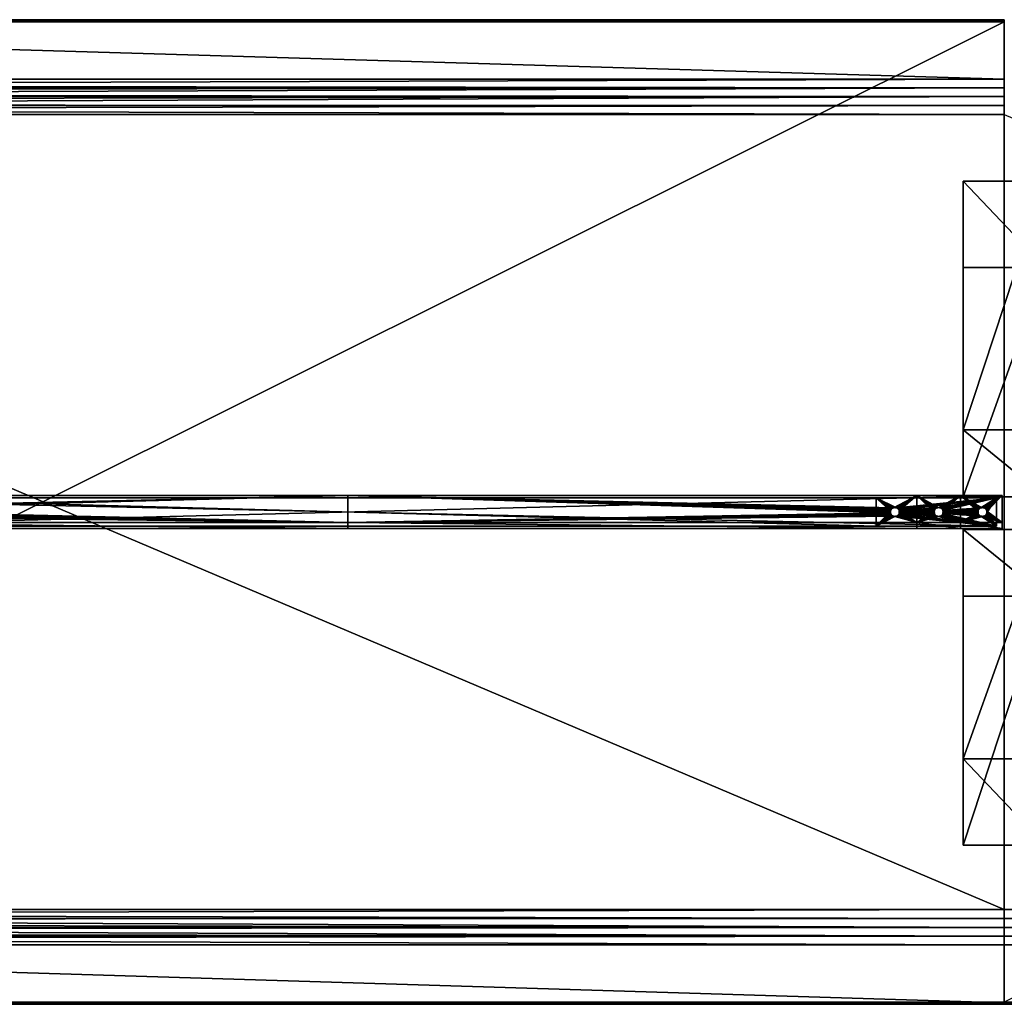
# Model space of a CAD drawing. Header units: inches. Extents: x 9 to 3609, y 44 to 944.
# Tile 4 of 8: x 909 to 1809, y 44 to 944. Entities that reach past the tile are written whole.
import ezdxf

# ---------------------------------------------------------------- set-up
doc = ezdxf.new("R2010")
doc.units = ezdxf.units.IN
doc.header["$MEASUREMENT"] = 0
doc.layers.get('0').update_dxf_attribs({"true_color": 0x863b08})

msp = doc.modelspace()

# ---------------------------------------------------------------- meshes
at = {"color": 41, "true_color": 0xe4d699}
mesh = msp.add_polyface(dxfattribs=at)
corners = [(1809.19, 943.89, 694.9), (30, 943.89, 692.33), (14.19, 943.89, 694.9), (14.19, 45.89, 696.9), (1809.19, 941.89, 696.9), (14.19, 941.89, 696.9), (30, 942.54, 690.44), (1809.19, 889.65, 672.31), (82.88, 889.65, 672.31), (91.36, 128.76, 667), (91.36, 859.02, 667), (95.86, 857.22, 666.9), (85.23, 883.8, 670.5), (1809.19, 881.74, 669.95), (86.05, 881.74, 669.98), (90.48, 870.66, 667.81), (89.28, 873.66, 668.28), (1809.19, 873.66, 668.26), (88.71, 875.09, 668.51), (86.96, 879.47, 669.41), (92.27, 866.2, 667.3), (1809.19, 865.47, 667.24), (92.56, 865.47, 667.25), (94.06, 861.71, 667), (1809.19, 857.22, 666.9), (92.44, 860.1, 666.97), (92.98, 860.64, 666.97), (91.9, 859.56, 666.98), (88.86, 869.06, 667.63), (91.19, 865.12, 667.23), (93.52, 861.18, 666.98), (87.61, 860.52, 667.25), (87.95, 861.89, 667.23), (89.03, 862.97, 667.19), (90.11, 864.05, 667.19), (1809.19, 943.86, 692.02), (30, 943.86, 692.02), (1809.19, 943.79, 691.72), (30, 943.79, 691.72), (1809.19, 943.68, 691.43), (30, 943.68, 691.43), (1809.19, 943.52, 691.17), (30, 943.52, 691.17), (1809.19, 943.32, 690.93), (30, 943.32, 690.93), (1809.19, 943.08, 690.72), (30, 943.08, 690.72), (1809.19, 942.82, 690.56), (30, 942.82, 690.56), (1809.19, 942.54, 690.44), (14.19, 943.86, 695.25), (1809.19, 943.86, 695.25), (14.19, 943.77, 695.58), (1809.19, 943.77, 695.58), (14.19, 943.62, 695.9), (1809.19, 943.62, 695.9), (14.19, 943.42, 696.19), (1809.19, 943.42, 696.19), (14.19, 943.17, 696.43), (1809.19, 943.17, 696.43), (14.19, 942.89, 696.63), (1809.19, 942.89, 696.63), (14.19, 942.57, 696.78), (1809.19, 942.57, 696.78), (14.19, 942.24, 696.87), (1809.19, 942.24, 696.87)]
mesh.append_faces([[corners[k] for k in face] for face in [(0, 1, 2), (3, 4, 5), (6, 7, 8), (9, 10, 11), (8, 7, 12), (12, 13, 14), (15, 16, 17), (17, 16, 18), (13, 18, 19), (13, 19, 14), (15, 17, 20), (20, 21, 22), (22, 21, 23), (23, 24, 11), (11, 25, 26), (27, 25, 11), (10, 27, 11), (28, 15, 20), (28, 20, 29), (29, 20, 22), (29, 22, 30), (30, 22, 23), (30, 23, 11), (10, 31, 27), (27, 32, 25), (25, 33, 26), (26, 33, 34), (34, 29, 30), (34, 30, 26), (26, 30, 11), (1, 35, 36), (36, 37, 38), (38, 39, 40), (40, 41, 42), (42, 43, 44), (44, 45, 46), (46, 47, 48), (48, 49, 6), (0, 2, 50), (51, 50, 52), (53, 52, 54), (55, 54, 56), (57, 56, 58), (59, 58, 60), (61, 60, 62), (63, 62, 64), (65, 64, 5)]], dxfattribs={"color": 41})
mesh = msp.add_polyface(dxfattribs=at)
corners = [(1809.19, 943.89, 694.9), (1809.19, 943.89, 692.33), (30, 943.89, 692.33), (1809.19, 43.89, 692.33), (1809.19, 43.89, 694.9), (30, 43.89, 692.33), (1809.19, 45.89, 696.9), (1809.19, 941.89, 696.9), (14.19, 45.89, 696.9), (95.86, 857.22, 666.9), (1809.19, 130.56, 666.9), (95.86, 130.56, 666.9), (1809.19, 942.54, 690.44), (1809.19, 889.65, 672.31), (30, 942.54, 690.44), (1809.19, 45.24, 690.44), (82.88, 98.12, 672.31), (1809.19, 98.12, 672.31), (92.27, 121.58, 667.3), (1809.19, 122.31, 667.24), (1809.19, 114.12, 668.26), (1809.19, 106.04, 669.95), (88.71, 112.69, 668.51), (85.23, 103.98, 670.5), (85.23, 883.8, 670.5), (1809.19, 881.74, 669.95), (1809.19, 873.66, 668.26), (88.71, 875.09, 668.51), (92.27, 866.2, 667.3), (1809.19, 865.47, 667.24), (94.06, 861.71, 667), (1809.19, 857.22, 666.9), (30, 43.91, 692.02), (1809.19, 43.91, 692.02), (30, 43.98, 691.72), (1809.19, 43.98, 691.72), (30, 44.1, 691.43), (1809.19, 44.1, 691.43), (30, 44.26, 691.17), (1809.19, 44.26, 691.17), (30, 44.46, 690.93), (1809.19, 44.46, 690.93), (30, 44.69, 690.72), (1809.19, 44.69, 690.72), (30, 44.96, 690.56), (1809.19, 44.96, 690.56), (30, 45.24, 690.44), (1809.19, 943.86, 692.02), (30, 943.86, 692.02), (1809.19, 943.79, 691.72), (30, 943.79, 691.72), (1809.19, 943.68, 691.43), (30, 943.68, 691.43), (1809.19, 943.52, 691.17), (30, 943.52, 691.17), (1809.19, 943.32, 690.93), (30, 943.32, 690.93), (1809.19, 943.08, 690.72), (30, 943.08, 690.72), (1809.19, 942.82, 690.56), (30, 942.82, 690.56), (14.19, 43.89, 694.9), (1809.19, 43.92, 695.25), (14.19, 43.92, 695.25), (1809.19, 44.01, 695.58), (14.19, 44.01, 695.58), (1809.19, 44.16, 695.9), (14.19, 44.16, 695.9), (1809.19, 44.36, 696.19), (14.19, 44.36, 696.19), (1809.19, 44.6, 696.43), (14.19, 44.6, 696.43), (1809.19, 44.89, 696.63), (14.19, 44.89, 696.63), (1809.19, 45.2, 696.78), (14.19, 45.2, 696.78), (1809.19, 45.54, 696.87), (14.19, 45.54, 696.87), (14.19, 943.86, 695.25), (1809.19, 943.86, 695.25), (14.19, 943.77, 695.58), (1809.19, 943.77, 695.58), (14.19, 943.62, 695.9), (1809.19, 943.62, 695.9), (14.19, 943.42, 696.19), (1809.19, 943.42, 696.19), (14.19, 943.17, 696.43), (1809.19, 943.17, 696.43), (14.19, 942.89, 696.63), (1809.19, 942.89, 696.63), (14.19, 942.57, 696.78), (1809.19, 942.57, 696.78), (14.19, 942.24, 696.87), (1809.19, 942.24, 696.87), (14.19, 941.89, 696.9)]
mesh.append_faces([[corners[k] for k in face] for face in [(0, 1, 2), (3, 4, 5), (6, 7, 8), (9, 10, 11), (12, 13, 14), (15, 16, 17), (18, 19, 20), (21, 22, 20), (23, 21, 17), (24, 13, 25), (26, 27, 25), (28, 26, 29), (30, 29, 31), (3, 32, 33), (33, 34, 35), (35, 36, 37), (37, 38, 39), (39, 40, 41), (41, 42, 43), (43, 44, 45), (45, 46, 15), (2, 1, 47), (48, 47, 49), (50, 49, 51), (52, 51, 53), (54, 53, 55), (56, 55, 57), (58, 57, 59), (60, 59, 12), (61, 4, 62), (63, 62, 64), (65, 64, 66), (67, 66, 68), (69, 68, 70), (71, 70, 72), (73, 72, 74), (75, 74, 76), (77, 76, 6), (0, 78, 79), (79, 80, 81), (81, 82, 83), (83, 84, 85), (85, 86, 87), (87, 88, 89), (89, 90, 91), (91, 92, 93), (93, 94, 7)]], dxfattribs={"color": 41})
mesh = msp.add_polyface(dxfattribs=at)
corners = [(1809.19, 857.22, 666.9), (1809.19, 941.89, 696.9), (1809.19, 130.56, 666.9), (1809.19, 45.89, 696.9), (1809.19, 98.12, 672.31), (1809.19, 45.24, 690.44), (1809.19, 106.04, 669.95), (1809.19, 114.12, 668.26), (1809.19, 122.31, 667.24), (1809.19, 43.89, 694.9), (1809.19, 43.89, 692.33), (1809.19, 43.91, 692.02), (1809.19, 865.47, 667.24), (1809.19, 889.65, 672.31), (1809.19, 873.66, 668.26), (1809.19, 881.74, 669.95), (1809.19, 942.54, 690.44), (1809.19, 943.89, 692.33), (1809.19, 942.82, 690.56), (1809.19, 943.68, 691.43), (1809.19, 943.79, 691.72), (1809.19, 943.86, 692.02), (1809.19, 943.89, 694.9), (1809.19, 943.86, 695.25), (1809.19, 45.54, 696.87), (1809.19, 45.2, 696.78), (1809.19, 44.01, 695.58), (1809.19, 43.92, 695.25), (1809.19, 44.16, 695.9), (1809.19, 44.36, 696.19), (1809.19, 43.98, 691.72), (1809.19, 44.1, 691.43), (1809.19, 44.26, 691.17), (1809.19, 44.46, 690.93), (1809.19, 44.69, 690.72), (1809.19, 44.96, 690.56), (1809.19, 942.89, 696.63), (1809.19, 943.17, 696.43), (1809.19, 943.42, 696.19), (1809.19, 44.89, 696.63), (1809.19, 44.6, 696.43), (1809.19, 943.08, 690.72), (1809.19, 943.32, 690.93), (1809.19, 943.52, 691.17), (1809.19, 943.77, 695.58), (1809.19, 943.62, 695.9), (1809.19, 942.57, 696.78), (1809.19, 942.24, 696.87), (95.86, 857.22, 666.9), (94.06, 126.06, 667)]
mesh.append_faces([[corners[k] for k in face] for face in [(0, 1, 2), (2, 1, 3), (2, 3, 4), (4, 3, 5), (6, 7, 4), (4, 7, 8), (4, 8, 2), (9, 10, 5), (5, 10, 11), (0, 12, 13), (13, 12, 14), (13, 14, 15), (13, 16, 17), (17, 16, 18), (19, 20, 21), (13, 17, 0), (0, 17, 22), (0, 22, 23), (5, 3, 9), (9, 3, 24), (9, 24, 25), (26, 27, 28), (28, 27, 9), (28, 9, 29), (11, 30, 5), (5, 30, 31), (5, 31, 32), (33, 34, 32), (32, 34, 35), (32, 35, 5), (36, 0, 37), (37, 0, 38), (25, 39, 9), (9, 39, 40), (9, 40, 29), (18, 41, 17), (17, 41, 42), (17, 42, 21), (21, 42, 43), (21, 43, 19), (23, 44, 0), (0, 44, 45), (0, 45, 38), (36, 46, 0), (0, 46, 47), (0, 47, 1), (0, 2, 48), (49, 2, 8)]], dxfattribs={"color": 41})
at = {"color": 213, "true_color": 0xc458e1}
mesh = msp.add_polyface(dxfattribs=at)
corners = [(1809.19, 43.89, 694.9), (3588.38, 43.89, 692.33), (3604.19, 43.89, 694.9), (3604.19, 941.89, 696.9), (1809.19, 45.89, 696.9), (3604.19, 45.89, 696.9), (3588.38, 45.24, 690.44), (1809.19, 98.12, 672.31), (3535.5, 98.12, 672.31), (3527.02, 859.02, 667), (3527.02, 128.76, 667), (3522.52, 130.56, 666.9), (3533.15, 103.98, 670.5), (1809.19, 106.04, 669.95), (3532.33, 106.04, 669.98), (3527.9, 117.12, 667.81), (3529.1, 114.12, 668.28), (1809.19, 114.12, 668.26), (3529.67, 112.69, 668.51), (3531.42, 108.31, 669.41), (3526.11, 121.58, 667.3), (1809.19, 122.31, 667.24), (3525.82, 122.31, 667.25), (3524.32, 126.06, 667), (1809.19, 130.56, 666.9), (3525.94, 127.68, 666.97), (3525.4, 127.14, 666.97), (3526.48, 128.22, 666.98), (3529.52, 118.72, 667.63), (3527.19, 122.65, 667.23), (3524.86, 126.6, 666.98), (3530.77, 127.26, 667.25), (3530.43, 125.89, 667.23), (3529.35, 124.81, 667.19), (3528.27, 123.73, 667.19), (1809.19, 43.91, 692.02), (3588.38, 43.91, 692.02), (1809.19, 43.98, 691.72), (3588.38, 43.98, 691.72), (1809.19, 44.1, 691.43), (3588.38, 44.1, 691.43), (1809.19, 44.26, 691.17), (3588.38, 44.26, 691.17), (1809.19, 44.46, 690.93), (3588.38, 44.46, 690.93), (1809.19, 44.69, 690.72), (3588.38, 44.69, 690.72), (1809.19, 44.96, 690.56), (3588.38, 44.96, 690.56), (1809.19, 45.24, 690.44), (3604.19, 43.92, 695.25), (1809.19, 43.92, 695.25), (3604.19, 44.01, 695.58), (1809.19, 44.01, 695.58), (3604.19, 44.16, 695.9), (1809.19, 44.16, 695.9), (3604.19, 44.36, 696.19), (1809.19, 44.36, 696.19), (3604.19, 44.6, 696.43), (1809.19, 44.6, 696.43), (3604.19, 44.89, 696.63), (1809.19, 44.89, 696.63), (3604.19, 45.2, 696.78), (1809.19, 45.2, 696.78), (3604.19, 45.54, 696.87), (1809.19, 45.54, 696.87)]
mesh.append_faces([[corners[k] for k in face] for face in [(0, 1, 2), (3, 4, 5), (6, 7, 8), (9, 10, 11), (8, 7, 12), (12, 13, 14), (15, 16, 17), (17, 16, 18), (13, 18, 19), (13, 19, 14), (15, 17, 20), (20, 21, 22), (22, 21, 23), (23, 24, 11), (11, 25, 26), (27, 25, 11), (10, 27, 11), (28, 15, 20), (28, 20, 29), (29, 20, 22), (29, 22, 30), (30, 22, 23), (30, 23, 11), (10, 31, 27), (27, 32, 25), (25, 33, 26), (26, 33, 34), (34, 29, 30), (34, 30, 26), (26, 30, 11), (1, 35, 36), (36, 37, 38), (38, 39, 40), (40, 41, 42), (42, 43, 44), (44, 45, 46), (46, 47, 48), (48, 49, 6), (0, 2, 50), (51, 50, 52), (53, 52, 54), (55, 54, 56), (57, 56, 58), (59, 58, 60), (61, 60, 62), (63, 62, 64), (65, 64, 5)]], dxfattribs={"color": 213})
at = {"color": 41, "true_color": 0xe4d699}
mesh = msp.add_polyface(dxfattribs=at)
corners = [(30, 43.89, 692.33), (1809.19, 43.89, 694.9), (14.19, 43.89, 694.9), (30, 45.24, 690.44), (82.88, 98.12, 672.31), (1809.19, 45.24, 690.44), (95.86, 130.56, 666.9), (1809.19, 130.56, 666.9), (94.06, 126.06, 667), (1809.19, 122.31, 667.24), (92.56, 122.31, 667.25), (92.27, 121.58, 667.3), (1809.19, 114.12, 668.26), (90.48, 117.12, 667.81), (86.05, 106.04, 669.98), (86.96, 108.31, 669.41), (1809.19, 106.04, 669.95), (88.71, 112.69, 668.51), (89.28, 114.12, 668.28), (85.23, 103.98, 670.5), (1809.19, 98.12, 672.31), (87.61, 127.26, 667.25), (91.36, 859.02, 667), (91.36, 128.76, 667), (95.86, 857.22, 666.9), (92.98, 127.14, 666.97), (92.44, 127.68, 666.97), (93.52, 126.6, 666.98), (91.19, 122.65, 667.23), (88.86, 118.72, 667.63), (91.9, 128.22, 666.98), (90.11, 123.73, 667.19), (89.03, 124.81, 667.19), (1809.19, 43.89, 692.33), (30, 43.91, 692.02), (1809.19, 43.91, 692.02), (30, 43.98, 691.72), (1809.19, 43.98, 691.72), (30, 44.1, 691.43), (1809.19, 44.1, 691.43), (30, 44.26, 691.17), (1809.19, 44.26, 691.17), (30, 44.46, 690.93), (1809.19, 44.46, 690.93), (30, 44.69, 690.72), (1809.19, 44.69, 690.72), (30, 44.96, 690.56), (1809.19, 44.96, 690.56), (1809.19, 43.92, 695.25), (14.19, 43.92, 695.25), (1809.19, 44.01, 695.58), (14.19, 44.01, 695.58), (1809.19, 44.16, 695.9), (14.19, 44.16, 695.9), (1809.19, 44.36, 696.19), (14.19, 44.36, 696.19), (1809.19, 44.6, 696.43), (14.19, 44.6, 696.43), (1809.19, 44.89, 696.63), (14.19, 44.89, 696.63), (1809.19, 45.2, 696.78), (14.19, 45.2, 696.78), (1809.19, 45.54, 696.87), (14.19, 45.54, 696.87), (1809.19, 45.89, 696.9), (14.19, 45.89, 696.9)]
mesh.append_faces([[corners[k] for k in face] for face in [(0, 1, 2), (3, 4, 5), (6, 7, 8), (8, 9, 10), (10, 9, 11), (11, 12, 13), (14, 15, 16), (16, 15, 17), (12, 17, 18), (12, 18, 13), (14, 16, 19), (19, 20, 4), (21, 22, 23), (23, 24, 6), (6, 25, 26), (27, 25, 6), (8, 27, 6), (10, 11, 28), (28, 11, 13), (28, 13, 29), (30, 21, 23), (30, 23, 6), (8, 10, 27), (27, 10, 28), (27, 28, 25), (25, 28, 31), (25, 31, 26), (26, 31, 32), (32, 30, 26), (26, 30, 6), (33, 0, 34), (35, 34, 36), (37, 36, 38), (39, 38, 40), (41, 40, 42), (43, 42, 44), (45, 44, 46), (47, 46, 3), (2, 48, 49), (49, 50, 51), (51, 52, 53), (53, 54, 55), (55, 56, 57), (57, 58, 59), (59, 60, 61), (61, 62, 63), (63, 64, 65)]], dxfattribs={"color": 41})
at = {"color": 213, "true_color": 0xc458e1}
mesh = msp.add_polyface(dxfattribs=at)
corners = [(1809.19, 130.56, 666.9), (1809.19, 45.89, 696.9), (1809.19, 857.22, 666.9), (1809.19, 122.31, 667.24), (1809.19, 98.12, 672.31), (1809.19, 114.12, 668.26), (1809.19, 106.04, 669.95), (1809.19, 45.24, 690.44), (1809.19, 43.89, 692.33), (1809.19, 44.96, 690.56), (1809.19, 44.1, 691.43), (1809.19, 43.98, 691.72), (1809.19, 43.91, 692.02), (1809.19, 43.89, 694.9), (1809.19, 43.92, 695.25), (1809.19, 44.89, 696.63), (1809.19, 44.6, 696.43), (1809.19, 44.36, 696.19), (1809.19, 44.69, 690.72), (1809.19, 44.46, 690.93), (1809.19, 44.26, 691.17), (1809.19, 44.01, 695.58), (1809.19, 44.16, 695.9), (1809.19, 45.2, 696.78), (1809.19, 45.54, 696.87), (3588.38, 43.89, 692.33), (3522.52, 130.56, 666.9), (3588.38, 45.24, 690.44), (3533.15, 103.98, 670.5), (3529.67, 112.69, 668.51), (3526.11, 121.58, 667.3), (3524.32, 126.06, 667), (3588.38, 43.91, 692.02), (3588.38, 43.98, 691.72), (3588.38, 44.1, 691.43), (3588.38, 44.26, 691.17), (3588.38, 44.46, 690.93), (3588.38, 44.69, 690.72), (3588.38, 44.96, 690.56), (3604.19, 43.92, 695.25), (3604.19, 44.01, 695.58), (3604.19, 44.16, 695.9), (3604.19, 44.36, 696.19), (3604.19, 44.6, 696.43), (3604.19, 44.89, 696.63), (3604.19, 45.2, 696.78), (3604.19, 45.54, 696.87), (3604.19, 45.89, 696.9)]
mesh.append_faces([[corners[k] for k in face] for face in [(0, 1, 2), (0, 3, 4), (4, 3, 5), (4, 5, 6), (4, 7, 8), (8, 7, 9), (10, 11, 12), (4, 8, 0), (0, 8, 13), (0, 13, 14), (15, 0, 16), (16, 0, 17), (9, 18, 8), (8, 18, 19), (8, 19, 12), (12, 19, 20), (12, 20, 10), (14, 21, 0), (0, 21, 22), (0, 22, 17), (15, 23, 0), (0, 23, 24), (0, 24, 1), (13, 8, 25), (0, 2, 26), (7, 4, 27), (28, 4, 6), (5, 29, 6), (30, 5, 3), (31, 3, 0), (25, 8, 12), (32, 12, 11), (33, 11, 10), (34, 10, 20), (35, 20, 19), (36, 19, 18), (37, 18, 9), (38, 9, 7), (13, 39, 14), (14, 40, 21), (21, 41, 22), (22, 42, 17), (17, 43, 16), (16, 44, 15), (15, 45, 23), (23, 46, 24), (24, 47, 1)]], dxfattribs={"color": 213})
at = {"color": 61, "true_color": 0xd6e499}
mesh = msp.add_polyface(dxfattribs=at)
corners = [(1846.69, 568.85, 667.9), (1846.69, 796.29, -32.1), (1771.69, 568.85, 667.9), (1771.69, 796.29, -32.1), (1846.69, 717.43, -32.1), (1846.69, 507.89, 612.8), (1846.69, 507.89, 667.9), (1771.69, 717.43, -32.1), (1771.69, 507.89, 612.8), (1771.69, 507.89, 667.9)]
mesh.append_faces([[corners[k] for k in face] for face in [(0, 1, 2), (2, 1, 3), (4, 1, 5), (5, 1, 0), (5, 0, 6), (7, 4, 8), (8, 4, 5), (9, 2, 8), (8, 2, 3), (8, 3, 7), (7, 3, 4), (4, 3, 1), (0, 2, 6), (6, 2, 9), (6, 9, 5), (5, 9, 8)]], dxfattribs={"color": 61})
at = {"color": 111, "true_color": 0x99e4b8}
mesh = msp.add_polyface(dxfattribs=at)
corners = [(1209.19, 484.39, 667.9), (709.88, 489.95, 667.9), (689.19, 484.39, 667.9), (711.19, 497.35, 667.9), (711.76, 496.95, 667.9), (1209.19, 508.89, 667.9), (713.13, 494.58, 667.9), (713.19, 493.89, 667.9), (713.13, 493.19, 667.9), (712.95, 492.52, 667.9), (712.65, 491.89, 667.9), (712.25, 491.32, 667.9), (711.76, 490.82, 667.9), (711.19, 490.42, 667.9), (710.56, 490.13, 667.9), (712.25, 496.46, 667.9), (712.65, 495.89, 667.9), (712.95, 495.26, 667.9), (689.19, 508.89, 667.9), (709.88, 497.83, 667.9), (710.56, 497.65, 667.9), (689.19, 478.89, 667.9), (1209.19, 478.89, 667.9), (1802.19, 480.89, 609.9), (616.19, 480.89, 609.9), (726.19, 480.89, 660.9), (726.19, 506.89, 660.9), (616.19, 506.89, 609.9), (1692.19, 506.89, 660.9), (726.19, 506.89, 665.9), (611.19, 508.89, 607.9), (611.19, 478.89, 607.9), (1807.19, 508.89, 607.9), (726.19, 480.89, 665.9), (709.88, 497.83, 660.9), (709.19, 497.89, 660.9), (713.13, 493.19, 660.9), (713.19, 493.89, 660.9), (713.13, 494.58, 660.9), (712.95, 495.26, 660.9), (712.65, 495.89, 660.9), (712.25, 496.46, 660.9), (711.76, 496.95, 660.9), (712.25, 491.32, 660.9), (712.65, 491.89, 660.9), (712.95, 492.52, 660.9), (711.19, 497.35, 660.9), (710.56, 497.65, 660.9), (708.5, 497.83, 660.9), (707.82, 497.65, 660.9), (709.19, 489.89, 660.9), (709.88, 489.95, 660.9), (710.56, 490.13, 660.9), (707.82, 490.13, 660.9), (708.5, 489.95, 660.9), (711.19, 490.42, 660.9), (711.76, 490.82, 660.9)]
mesh.append_faces([[corners[k] for k in face] for face in [(0, 1, 2), (3, 4, 5), (6, 7, 0), (0, 7, 8), (0, 8, 9), (9, 10, 0), (0, 10, 11), (0, 11, 12), (12, 13, 0), (0, 13, 14), (0, 14, 1), (4, 15, 5), (5, 15, 16), (5, 16, 0), (0, 16, 17), (0, 17, 6), (18, 19, 5), (5, 19, 20), (5, 20, 3), (2, 21, 22), (2, 22, 0), (23, 24, 25), (26, 27, 28), (26, 28, 29), (23, 27, 24), (30, 18, 5), (21, 31, 22), (30, 32, 31), (25, 26, 33), (33, 26, 29), (34, 35, 26), (26, 25, 36), (36, 37, 26), (26, 37, 38), (26, 38, 39), (39, 40, 26), (26, 40, 41), (26, 41, 42), (43, 44, 25), (25, 44, 45), (25, 45, 36), (42, 46, 26), (26, 46, 47), (26, 47, 34), (35, 48, 26), (26, 48, 49), (50, 51, 25), (25, 51, 52), (25, 53, 54), (25, 54, 50), (52, 55, 25), (25, 55, 56), (25, 56, 43), (45, 9, 8), (45, 8, 36), (36, 8, 7), (36, 7, 37), (37, 7, 6), (37, 6, 38), (38, 6, 17), (38, 17, 39)]], dxfattribs={"color": 111})
mesh = msp.add_polyface(dxfattribs=at)
corners = [(1209.19, 508.89, 667.9), (1706.13, 496.46, 667.9), (1706.62, 496.95, 667.9), (1705.73, 491.89, 667.9), (1705.43, 492.52, 667.9), (1209.19, 484.39, 667.9), (1705.25, 493.19, 667.9), (1705.19, 493.89, 667.9), (1705.25, 494.58, 667.9), (1705.43, 495.26, 667.9), (1705.73, 495.89, 667.9), (1707.19, 490.42, 667.9), (1706.62, 490.82, 667.9), (1706.13, 491.32, 667.9), (1729.19, 484.39, 667.9), (1708.5, 489.95, 667.9), (1707.82, 490.13, 667.9), (1707.19, 497.35, 667.9), (1707.82, 497.65, 667.9), (1729.19, 508.89, 667.9), (1209.19, 478.89, 667.9), (1729.19, 478.89, 667.9), (1692.19, 506.89, 660.9), (1706.13, 496.46, 660.9), (1705.73, 495.89, 660.9), (1705.43, 495.26, 660.9), (1705.25, 494.58, 660.9), (1692.19, 480.89, 660.9), (1709.19, 497.89, 660.9), (1708.5, 497.83, 660.9), (1707.82, 497.65, 660.9), (1705.19, 493.89, 660.9), (1705.25, 493.19, 660.9), (1705.43, 492.52, 660.9), (1705.73, 491.89, 660.9), (1706.13, 491.32, 660.9), (1706.62, 490.82, 660.9), (1707.19, 497.35, 660.9), (1706.62, 496.95, 660.9), (1707.19, 490.42, 660.9), (1707.82, 490.13, 660.9), (1708.5, 489.95, 660.9), (1709.19, 489.89, 660.9), (1709.88, 489.95, 660.9), (1710.56, 497.65, 660.9), (1709.88, 497.83, 660.9), (1802.19, 480.89, 609.9), (726.19, 480.89, 660.9), (1692.19, 480.89, 665.9), (726.19, 480.89, 665.9), (616.19, 506.89, 609.9), (1802.19, 506.89, 609.9), (726.19, 506.89, 665.9), (1692.19, 506.89, 665.9), (611.19, 508.89, 607.9), (1807.19, 508.89, 607.9), (611.19, 478.89, 607.9), (1807.19, 478.89, 607.9)]
mesh.append_faces([[corners[k] for k in face] for face in [(0, 1, 2), (3, 4, 5), (5, 4, 6), (5, 6, 0), (0, 6, 7), (0, 7, 8), (8, 9, 0), (0, 9, 10), (0, 10, 1), (11, 12, 5), (5, 12, 13), (5, 13, 3), (14, 15, 5), (5, 15, 16), (5, 16, 11), (2, 17, 0), (0, 17, 18), (0, 18, 19), (5, 20, 21), (5, 21, 14), (22, 23, 24), (24, 25, 22), (22, 25, 26), (22, 26, 27), (28, 29, 22), (22, 29, 30), (26, 31, 27), (27, 31, 32), (27, 32, 33), (33, 34, 27), (27, 34, 35), (27, 35, 36), (30, 37, 22), (22, 37, 38), (22, 38, 23), (36, 39, 27), (27, 39, 40), (27, 40, 41), (41, 42, 27), (27, 42, 43), (22, 44, 45), (22, 45, 28), (27, 46, 47), (27, 47, 48), (48, 47, 49), (50, 51, 22), (52, 22, 53), (51, 50, 46), (49, 52, 48), (48, 52, 53), (54, 0, 55), (55, 0, 19), (20, 56, 57), (20, 57, 21), (56, 55, 57), (22, 27, 53), (53, 27, 48), (26, 8, 7), (26, 7, 31), (31, 7, 6)]], dxfattribs={"color": 111})
mesh = msp.add_polyface(dxfattribs=at)
corners = [(1710.56, 490.13, 667.9), (1709.88, 489.95, 667.9), (1729.19, 484.39, 667.9), (1709.19, 489.89, 667.9), (1708.5, 489.95, 667.9), (1729.19, 508.89, 667.9), (1709.19, 497.89, 667.9), (1709.88, 497.83, 667.9), (1711.76, 496.95, 667.9), (1712.25, 496.46, 667.9), (1712.65, 495.89, 667.9), (1713.13, 493.19, 667.9), (1712.95, 492.52, 667.9), (1712.65, 491.89, 667.9), (1712.25, 491.32, 667.9), (1711.76, 490.82, 667.9), (1711.19, 490.42, 667.9), (1710.56, 497.65, 667.9), (1711.19, 497.35, 667.9), (1707.82, 497.65, 667.9), (1708.5, 497.83, 667.9), (1712.95, 495.26, 667.9), (1713.13, 494.58, 667.9), (1713.19, 493.89, 667.9), (1745.73, 491.89, 667.9), (1745.43, 492.52, 667.9), (1745.25, 494.58, 667.9), (1745.19, 493.89, 667.9), (1745.25, 493.19, 667.9), (1745.43, 495.26, 667.9), (1745.73, 495.89, 667.9), (1746.13, 496.46, 667.9), (1692.19, 480.89, 660.9), (1709.88, 489.95, 660.9), (1802.19, 480.89, 660.9), (1747.82, 497.65, 660.9), (1712.95, 495.26, 660.9), (1748.5, 497.83, 660.9), (1747.19, 497.35, 660.9), (1746.62, 496.95, 660.9), (1746.13, 496.46, 660.9), (1745.73, 495.89, 660.9), (1745.43, 495.26, 660.9), (1745.25, 494.58, 660.9), (1802.19, 506.89, 660.9), (1710.56, 497.65, 660.9), (1692.19, 506.89, 660.9), (1712.95, 492.52, 660.9), (1745.43, 492.52, 660.9), (1745.73, 491.89, 660.9), (1746.13, 491.32, 660.9), (1746.62, 490.82, 660.9), (1747.19, 490.42, 660.9), (1747.82, 490.13, 660.9), (1748.5, 489.95, 660.9), (1745.25, 493.19, 660.9), (1713.13, 493.19, 660.9), (1745.19, 493.89, 660.9), (1713.19, 493.89, 660.9), (1713.13, 494.58, 660.9)]
mesh.append_faces([[corners[k] for k in face] for face in [(0, 1, 2), (1, 3, 2), (2, 3, 4), (5, 6, 7), (8, 9, 5), (5, 9, 10), (11, 12, 2), (2, 12, 13), (2, 13, 14), (14, 15, 2), (2, 15, 16), (2, 16, 0), (7, 17, 5), (5, 17, 18), (5, 18, 8), (5, 19, 20), (5, 20, 6), (10, 21, 5), (5, 21, 22), (5, 22, 2), (2, 22, 23), (2, 23, 11), (2, 24, 25), (26, 5, 27), (27, 5, 2), (27, 2, 28), (28, 2, 25), (26, 29, 5), (5, 29, 30), (5, 30, 31), (32, 33, 34), (35, 36, 37), (35, 38, 36), (36, 38, 39), (36, 39, 40), (40, 41, 36), (36, 41, 42), (36, 42, 43), (44, 45, 46), (47, 48, 49), (49, 50, 47), (47, 50, 51), (47, 51, 52), (52, 53, 47), (47, 53, 54), (48, 47, 55), (55, 47, 56), (55, 56, 57), (57, 56, 58), (57, 58, 43), (43, 58, 59), (43, 59, 36), (47, 12, 11), (47, 11, 56), (56, 11, 23), (56, 23, 58), (58, 23, 22), (58, 22, 59), (59, 22, 21), (59, 21, 36)]], dxfattribs={"color": 111})
mesh = msp.add_polyface(dxfattribs=at)
corners = [(1769.19, 484.39, 667.9), (1789.19, 489.89, 667.9), (1788.5, 489.95, 667.9), (1787.82, 490.13, 667.9), (1787.19, 490.42, 667.9), (1786.62, 490.82, 667.9), (1786.13, 491.32, 667.9), (1785.73, 491.89, 667.9), (1785.43, 492.52, 667.9), (1785.25, 493.19, 667.9), (1785.19, 493.89, 667.9), (1769.19, 508.89, 667.9), (1785.25, 494.58, 667.9), (1785.43, 495.26, 667.9), (1785.73, 495.89, 667.9), (1786.13, 496.46, 667.9), (1786.62, 496.95, 667.9), (1787.19, 497.35, 667.9), (1787.82, 497.65, 667.9), (1788.5, 497.83, 667.9), (1769.19, 478.89, 667.9), (1807.19, 478.89, 667.9), (1751.76, 490.82, 660.9), (1752.25, 491.32, 660.9), (1802.19, 480.89, 660.9), (1752.65, 491.89, 660.9), (1752.95, 492.52, 660.9), (1748.5, 497.83, 660.9), (1802.19, 506.89, 660.9), (1749.19, 497.89, 660.9), (1786.62, 496.95, 660.9), (1786.13, 496.46, 660.9), (1752.95, 495.26, 660.9), (1752.65, 495.89, 660.9), (1752.25, 496.46, 660.9), (1751.76, 496.95, 660.9), (1751.19, 497.35, 660.9), (1750.56, 497.65, 660.9), (1749.88, 497.83, 660.9), (1787.82, 497.65, 660.9), (1787.19, 497.35, 660.9), (1785.73, 495.89, 660.9), (1785.43, 495.26, 660.9), (1785.25, 494.58, 660.9), (1749.88, 489.95, 660.9), (1750.56, 490.13, 660.9), (1751.19, 490.42, 660.9), (1748.5, 489.95, 660.9), (1749.19, 489.89, 660.9), (1785.43, 492.52, 660.9), (1785.73, 491.89, 660.9), (1786.13, 491.32, 660.9), (1786.62, 490.82, 660.9), (1787.19, 490.42, 660.9), (1787.82, 490.13, 660.9), (1785.25, 493.19, 660.9), (1753.13, 493.19, 660.9), (1785.19, 493.89, 660.9), (1753.19, 493.89, 660.9), (1753.13, 494.58, 660.9), (1802.19, 480.89, 609.9), (1692.19, 480.89, 660.9), (1692.19, 506.89, 660.9), (1802.19, 506.89, 609.9), (1807.19, 508.89, 607.9), (1729.19, 508.89, 667.9), (1729.19, 478.89, 667.9), (1807.19, 478.89, 607.9)]
mesh.append_faces([[corners[k] for k in face] for face in [(0, 1, 2), (0, 2, 3), (3, 4, 0), (0, 4, 5), (0, 5, 6), (6, 7, 0), (0, 7, 8), (0, 8, 9), (9, 10, 0), (0, 10, 11), (10, 12, 11), (11, 12, 13), (11, 13, 14), (14, 15, 11), (11, 15, 16), (11, 16, 17), (17, 18, 11), (11, 18, 19), (0, 20, 21), (22, 23, 24), (24, 23, 25), (24, 25, 26), (27, 28, 29), (30, 31, 32), (28, 32, 33), (33, 34, 28), (28, 34, 35), (28, 35, 36), (36, 37, 28), (28, 37, 38), (28, 38, 29), (28, 39, 32), (32, 39, 40), (32, 40, 30), (31, 41, 32), (32, 41, 42), (32, 42, 43), (44, 45, 24), (24, 45, 46), (24, 46, 22), (24, 47, 48), (24, 48, 44), (49, 50, 26), (26, 50, 51), (26, 51, 52), (52, 53, 26), (26, 53, 54), (26, 54, 24), (49, 26, 55), (55, 56, 57), (57, 56, 58), (57, 58, 43), (43, 58, 59), (24, 60, 61), (62, 63, 28), (64, 65, 11), (66, 67, 20), (43, 12, 10), (43, 10, 57), (57, 10, 9), (57, 9, 55)]], dxfattribs={"color": 111})
mesh = msp.add_polyface(dxfattribs=at)
corners = [(1748.5, 489.95, 667.9), (1729.19, 484.39, 667.9), (1749.19, 489.89, 667.9), (1769.19, 484.39, 667.9), (1747.82, 490.13, 667.9), (1747.19, 490.42, 667.9), (1746.62, 490.82, 667.9), (1746.13, 491.32, 667.9), (1745.73, 491.89, 667.9), (1746.13, 496.46, 667.9), (1746.62, 496.95, 667.9), (1729.19, 508.89, 667.9), (1747.19, 497.35, 667.9), (1747.82, 497.65, 667.9), (1748.5, 497.83, 667.9), (1749.19, 497.89, 667.9), (1769.19, 508.89, 667.9), (1729.19, 478.89, 667.9), (1769.19, 478.89, 667.9), (1802.19, 480.89, 660.9), (1711.19, 490.42, 660.9), (1711.76, 490.82, 660.9), (1712.25, 491.32, 660.9), (1712.65, 491.89, 660.9), (1712.95, 492.52, 660.9), (1709.88, 489.95, 660.9), (1710.56, 490.13, 660.9), (1712.95, 495.26, 660.9), (1712.65, 495.89, 660.9), (1802.19, 506.89, 660.9), (1712.25, 496.46, 660.9), (1711.76, 496.95, 660.9), (1711.19, 497.35, 660.9), (1710.56, 497.65, 660.9), (1748.5, 489.95, 660.9), (1749.19, 489.89, 660.9), (1749.19, 497.89, 660.9), (1748.5, 497.83, 660.9), (1747.82, 497.65, 660.9), (1747.19, 497.35, 660.9), (1746.62, 496.95, 660.9), (1746.13, 496.46, 660.9), (1745.73, 495.89, 667.9), (1745.73, 495.89, 660.9), (1745.43, 495.26, 667.9), (1745.43, 495.26, 660.9), (1745.25, 494.58, 667.9), (1745.25, 494.58, 660.9), (1745.19, 493.89, 667.9), (1745.19, 493.89, 660.9), (1745.25, 493.19, 667.9), (1745.25, 493.19, 660.9), (1745.43, 492.52, 667.9), (1745.43, 492.52, 660.9), (1745.73, 491.89, 660.9), (1746.13, 491.32, 660.9), (1746.62, 490.82, 660.9), (1747.19, 490.42, 660.9), (1747.82, 490.13, 660.9)]
mesh.append_faces([[corners[k] for k in face] for face in [(0, 1, 2), (2, 1, 3), (0, 4, 1), (1, 4, 5), (1, 5, 6), (6, 7, 1), (1, 7, 8), (9, 10, 11), (11, 10, 12), (11, 12, 13), (13, 14, 11), (11, 14, 15), (11, 15, 16), (1, 17, 18), (19, 20, 21), (21, 22, 19), (19, 22, 23), (19, 23, 24), (19, 25, 26), (19, 26, 20), (27, 28, 29), (29, 28, 30), (29, 30, 31), (31, 32, 29), (29, 32, 33), (34, 2, 35), (36, 15, 14), (36, 14, 37), (37, 14, 13), (37, 13, 38), (38, 13, 12), (38, 12, 39), (39, 12, 10), (39, 10, 40), (40, 10, 9), (40, 9, 41), (41, 9, 42), (41, 42, 43), (43, 42, 44), (43, 44, 45), (45, 44, 46), (45, 46, 47), (47, 46, 48), (47, 48, 49), (49, 48, 50), (49, 50, 51), (51, 50, 52), (51, 52, 53), (53, 52, 8), (53, 8, 54), (54, 8, 7), (54, 7, 55), (55, 7, 6), (55, 6, 56), (56, 6, 5), (56, 5, 57), (57, 5, 4), (57, 4, 58), (58, 4, 0), (58, 0, 34), (34, 0, 2)]], dxfattribs={"color": 111})
mesh = msp.add_polyface(dxfattribs=at)
corners = [(1749.19, 489.89, 667.9), (1769.19, 484.39, 667.9), (1749.88, 489.95, 667.9), (1750.56, 490.13, 667.9), (1750.56, 497.65, 667.9), (1751.19, 497.35, 667.9), (1769.19, 508.89, 667.9), (1751.76, 496.95, 667.9), (1752.25, 496.46, 667.9), (1752.65, 495.89, 667.9), (1752.95, 495.26, 667.9), (1752.25, 491.32, 667.9), (1752.65, 491.89, 667.9), (1752.95, 492.52, 667.9), (1751.76, 490.82, 667.9), (1751.19, 490.42, 667.9), (1749.19, 497.89, 667.9), (1749.88, 497.83, 667.9), (1753.13, 494.58, 667.9), (1753.19, 493.89, 667.9), (1753.13, 493.19, 667.9), (1729.19, 484.39, 667.9), (1769.19, 478.89, 667.9), (1748.5, 497.83, 660.9), (1712.95, 495.26, 660.9), (1802.19, 506.89, 660.9), (1712.95, 492.52, 660.9), (1748.5, 489.95, 660.9), (1802.19, 480.89, 660.9), (1785.25, 493.19, 660.9), (1752.95, 492.52, 660.9), (1753.13, 493.19, 660.9), (1785.25, 494.58, 660.9), (1753.13, 494.58, 660.9), (1752.95, 495.26, 660.9), (1749.19, 489.89, 660.9), (1749.88, 489.95, 660.9), (1750.56, 490.13, 660.9), (1751.19, 490.42, 660.9), (1751.76, 490.82, 660.9), (1752.25, 491.32, 660.9), (1752.65, 491.89, 660.9), (1753.19, 493.89, 660.9), (1752.65, 495.89, 660.9), (1752.25, 496.46, 660.9), (1751.76, 496.95, 660.9), (1751.19, 497.35, 660.9), (1750.56, 497.65, 660.9), (1749.88, 497.83, 660.9), (1749.19, 497.89, 660.9)]
mesh.append_faces([[corners[k] for k in face] for face in [(0, 1, 2), (2, 1, 3), (4, 5, 6), (6, 5, 7), (7, 8, 6), (6, 8, 9), (6, 9, 10), (11, 1, 12), (12, 1, 13), (11, 14, 1), (1, 14, 15), (1, 15, 3), (6, 16, 17), (6, 17, 4), (18, 19, 1), (1, 19, 20), (1, 20, 13), (1, 6, 18), (18, 6, 10), (21, 22, 1), (23, 24, 25), (26, 27, 28), (29, 30, 31), (32, 33, 34), (35, 0, 2), (35, 2, 36), (36, 2, 3), (36, 3, 37), (37, 3, 15), (37, 15, 38), (38, 15, 14), (38, 14, 39), (39, 14, 11), (39, 11, 40), (40, 11, 12), (40, 12, 41), (41, 12, 13), (41, 13, 30), (30, 13, 20), (30, 20, 31), (31, 20, 19), (31, 19, 42), (42, 19, 18), (42, 18, 33), (33, 18, 10), (33, 10, 34), (34, 10, 9), (34, 9, 43), (43, 9, 8), (43, 8, 44), (44, 8, 7), (44, 7, 45), (45, 7, 5), (45, 5, 46), (46, 5, 4), (46, 4, 47), (47, 4, 17), (47, 17, 48), (48, 17, 16), (48, 16, 49)]], dxfattribs={"color": 111})
mesh = msp.add_polyface(dxfattribs=at)
corners = [(1790.56, 490.13, 667.9), (1789.88, 489.95, 667.9), (1807.19, 484.39, 667.9), (1789.19, 489.89, 667.9), (1769.19, 484.39, 667.9), (1793.13, 493.19, 667.9), (1792.95, 492.52, 667.9), (1792.65, 491.89, 667.9), (1792.25, 491.32, 667.9), (1791.76, 490.82, 667.9), (1791.19, 490.42, 667.9), (1793.13, 494.58, 667.9), (1793.19, 493.89, 667.9), (1807.19, 478.89, 667.9), (1791.76, 490.82, 660.9), (1792.25, 491.32, 660.9), (1802.19, 480.89, 660.9), (1792.65, 491.89, 660.9), (1792.95, 492.52, 660.9), (1793.13, 493.19, 660.9), (1789.19, 489.89, 660.9), (1789.88, 489.95, 660.9), (1790.56, 490.13, 660.9), (1791.19, 490.42, 660.9), (1787.82, 490.13, 660.9), (1788.5, 489.95, 660.9), (1807.19, 478.89, 607.9), (1807.19, 508.89, 607.9), (1769.19, 478.89, 667.9), (1802.19, 480.89, 609.9), (1802.19, 506.89, 609.9), (1793.19, 493.89, 660.9), (1785.25, 493.19, 660.9), (1785.25, 493.19, 667.9), (1785.43, 492.52, 667.9), (1785.43, 492.52, 660.9), (1785.73, 491.89, 667.9), (1785.73, 491.89, 660.9), (1786.13, 491.32, 667.9), (1786.13, 491.32, 660.9), (1786.62, 490.82, 667.9), (1786.62, 490.82, 660.9), (1787.19, 490.42, 667.9), (1787.19, 490.42, 660.9), (1787.82, 490.13, 667.9), (1788.5, 489.95, 667.9)]
mesh.append_faces([[corners[k] for k in face] for face in [(0, 1, 2), (2, 1, 3), (2, 3, 4), (5, 6, 2), (2, 6, 7), (2, 7, 8), (8, 9, 2), (2, 9, 10), (2, 10, 0), (2, 11, 12), (2, 12, 5), (4, 13, 2), (14, 15, 16), (16, 15, 17), (17, 18, 16), (16, 18, 19), (16, 20, 21), (21, 22, 16), (16, 22, 23), (16, 23, 14), (16, 24, 25), (16, 25, 20), (13, 26, 2), (2, 26, 27), (26, 13, 28), (29, 16, 30), (25, 3, 20), (20, 3, 1), (20, 1, 21), (21, 1, 0), (21, 0, 22), (22, 0, 10), (22, 10, 23), (23, 10, 9), (23, 9, 14), (14, 9, 8), (14, 8, 15), (15, 8, 7), (15, 7, 17), (17, 7, 6), (17, 6, 18), (18, 6, 5), (18, 5, 19), (19, 5, 12), (19, 12, 31), (32, 33, 34), (32, 34, 35), (35, 34, 36), (35, 36, 37), (37, 36, 38), (37, 38, 39), (39, 38, 40), (39, 40, 41), (41, 40, 42), (41, 42, 43), (43, 42, 44), (43, 44, 24), (24, 44, 45), (24, 45, 25), (25, 45, 3)]], dxfattribs={"color": 111})
mesh = msp.add_polyface(dxfattribs=at)
corners = [(1791.76, 496.95, 667.9), (1792.25, 496.46, 667.9), (1807.19, 508.89, 667.9), (1792.65, 495.89, 667.9), (1789.88, 497.83, 667.9), (1790.56, 497.65, 667.9), (1791.19, 497.35, 667.9), (1792.95, 495.26, 667.9), (1793.13, 494.58, 667.9), (1807.19, 484.39, 667.9), (1769.19, 508.89, 667.9), (1788.5, 497.83, 667.9), (1789.19, 497.89, 667.9), (1793.13, 494.58, 660.9), (1792.95, 495.26, 660.9), (1802.19, 506.89, 660.9), (1792.65, 495.89, 660.9), (1792.25, 496.46, 660.9), (1791.76, 496.95, 660.9), (1791.19, 497.35, 660.9), (1790.56, 497.65, 660.9), (1789.88, 497.83, 660.9), (1789.19, 497.89, 660.9), (1788.5, 497.83, 660.9), (1787.82, 497.65, 660.9), (1802.19, 480.89, 660.9), (1793.13, 493.19, 660.9), (1793.19, 493.89, 660.9), (1807.19, 508.89, 607.9), (1802.19, 506.89, 609.9), (1793.19, 493.89, 667.9), (1787.82, 497.65, 667.9), (1787.19, 497.35, 667.9), (1787.19, 497.35, 660.9), (1786.62, 496.95, 667.9), (1786.62, 496.95, 660.9), (1786.13, 496.46, 667.9), (1786.13, 496.46, 660.9), (1785.73, 495.89, 667.9), (1785.73, 495.89, 660.9), (1785.43, 495.26, 667.9), (1785.43, 495.26, 660.9), (1785.25, 494.58, 667.9), (1785.25, 494.58, 660.9)]
mesh.append_faces([[corners[k] for k in face] for face in [(0, 1, 2), (2, 1, 3), (4, 5, 2), (2, 5, 6), (2, 6, 0), (3, 7, 2), (2, 7, 8), (2, 8, 9), (10, 11, 2), (2, 11, 12), (2, 12, 4), (13, 14, 15), (15, 14, 16), (16, 17, 15), (15, 17, 18), (15, 18, 19), (19, 20, 15), (15, 20, 21), (15, 21, 22), (22, 23, 15), (15, 23, 24), (25, 26, 15), (15, 26, 27), (15, 27, 13), (9, 28, 2), (10, 2, 28), (29, 25, 15), (27, 30, 8), (27, 8, 13), (13, 8, 7), (13, 7, 14), (14, 7, 3), (14, 3, 16), (16, 3, 1), (16, 1, 17), (17, 1, 0), (17, 0, 18), (18, 0, 6), (18, 6, 19), (19, 6, 5), (19, 5, 20), (20, 5, 4), (20, 4, 21), (21, 4, 12), (21, 12, 22), (22, 12, 11), (22, 11, 23), (23, 11, 31), (23, 31, 24), (24, 31, 32), (24, 32, 33), (33, 32, 34), (33, 34, 35), (35, 34, 36), (35, 36, 37), (37, 36, 38), (37, 38, 39), (39, 38, 40), (39, 40, 41), (41, 40, 42), (41, 42, 43)]], dxfattribs={"color": 111})
mesh = msp.add_polyface(dxfattribs=at)
corners = [(1708.5, 489.95, 660.9), (1709.19, 489.89, 667.9), (1709.19, 489.89, 660.9), (1709.88, 489.95, 667.9), (1709.88, 489.95, 660.9), (1710.56, 490.13, 667.9), (1710.56, 490.13, 660.9), (1711.19, 490.42, 667.9), (1711.19, 490.42, 660.9), (1711.76, 490.82, 667.9), (1711.76, 490.82, 660.9), (1712.25, 491.32, 667.9), (1712.25, 491.32, 660.9), (1712.65, 491.89, 667.9), (1712.65, 491.89, 660.9), (1712.95, 492.52, 667.9), (1712.95, 492.52, 660.9), (1712.95, 495.26, 660.9), (1712.95, 495.26, 667.9), (1712.65, 495.89, 667.9), (1712.65, 495.89, 660.9), (1712.25, 496.46, 667.9), (1712.25, 496.46, 660.9), (1711.76, 496.95, 667.9), (1711.76, 496.95, 660.9), (1711.19, 497.35, 667.9), (1711.19, 497.35, 660.9), (1710.56, 497.65, 667.9), (1710.56, 497.65, 660.9), (1709.88, 497.83, 667.9), (1709.88, 497.83, 660.9), (1709.19, 497.89, 667.9), (1709.19, 497.89, 660.9), (1708.5, 497.83, 667.9), (1708.5, 497.83, 660.9), (1707.82, 497.65, 667.9), (1707.82, 497.65, 660.9), (1707.19, 497.35, 667.9), (1707.19, 497.35, 660.9), (1706.62, 496.95, 667.9), (1706.62, 496.95, 660.9), (1706.13, 496.46, 667.9), (1706.13, 496.46, 660.9), (1705.73, 495.89, 667.9), (1705.73, 495.89, 660.9), (1705.43, 495.26, 667.9), (1705.43, 495.26, 660.9), (1705.25, 494.58, 667.9), (1705.25, 494.58, 660.9), (1705.19, 493.89, 660.9), (1705.25, 493.19, 667.9), (1705.25, 493.19, 660.9), (1705.43, 492.52, 667.9), (1705.43, 492.52, 660.9), (1705.73, 491.89, 667.9), (1705.73, 491.89, 660.9), (1706.13, 491.32, 667.9), (1706.13, 491.32, 660.9), (1706.62, 490.82, 667.9), (1706.62, 490.82, 660.9), (1707.19, 490.42, 667.9), (1707.19, 490.42, 660.9), (1707.82, 490.13, 667.9), (1707.82, 490.13, 660.9), (1708.5, 489.95, 667.9)]
mesh.append_faces([[corners[k] for k in face] for face in [(0, 1, 2), (2, 1, 3), (2, 3, 4), (4, 3, 5), (4, 5, 6), (6, 5, 7), (6, 7, 8), (8, 7, 9), (8, 9, 10), (10, 9, 11), (10, 11, 12), (12, 11, 13), (12, 13, 14), (14, 13, 15), (14, 15, 16), (17, 18, 19), (17, 19, 20), (20, 19, 21), (20, 21, 22), (22, 21, 23), (22, 23, 24), (24, 23, 25), (24, 25, 26), (26, 25, 27), (26, 27, 28), (28, 27, 29), (28, 29, 30), (30, 29, 31), (30, 31, 32), (32, 31, 33), (32, 33, 34), (34, 33, 35), (34, 35, 36), (36, 35, 37), (36, 37, 38), (38, 37, 39), (38, 39, 40), (40, 39, 41), (40, 41, 42), (42, 41, 43), (42, 43, 44), (44, 43, 45), (44, 45, 46), (46, 45, 47), (46, 47, 48), (49, 50, 51), (51, 50, 52), (51, 52, 53), (53, 52, 54), (53, 54, 55), (55, 54, 56), (55, 56, 57), (57, 56, 58), (57, 58, 59), (59, 58, 60), (59, 60, 61), (61, 60, 62), (61, 62, 63), (63, 62, 64), (63, 64, 0), (0, 64, 1)]], dxfattribs={"color": 111})
at = {"color": 96, "true_color": 0x068606}
mesh = msp.add_polyface(dxfattribs=at)
corners = [(1771.69, 416.93, 667.9), (1771.69, 189.49, -32.1), (1846.69, 416.93, 667.9), (1846.69, 189.49, -32.1), (1771.69, 268.35, -32.1), (1771.69, 477.89, 612.8), (1771.69, 477.89, 667.9), (1846.69, 268.35, -32.1), (1846.69, 477.89, 612.8), (1846.69, 477.89, 667.9)]
mesh.append_faces([[corners[k] for k in face] for face in [(0, 1, 2), (2, 1, 3), (4, 1, 5), (5, 1, 0), (5, 0, 6), (7, 4, 8), (8, 4, 5), (9, 2, 8), (8, 2, 3), (8, 3, 7), (7, 3, 4), (4, 3, 1), (0, 2, 6), (6, 2, 9), (6, 9, 5), (5, 9, 8)]], dxfattribs={"color": 96})

doc.saveas('drawing.dxf')
